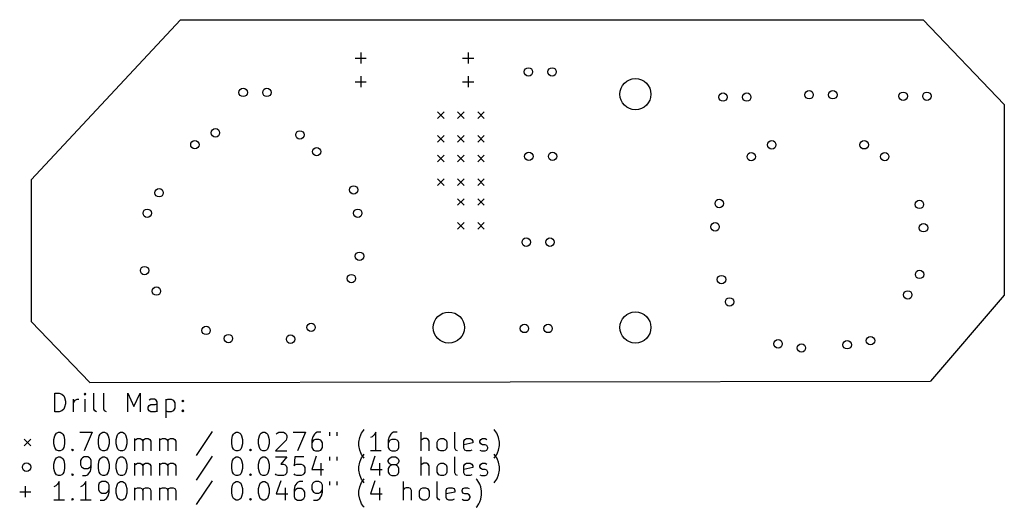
# Model space of a CAD drawing. Extents: x 66 to 172, y -113 to -60.
import ezdxf

# ---------------------------------------------------------------- set-up
doc = ezdxf.new("R2010")
doc.units = 0
doc.layers.add('BLACK', color=7, linetype='CONTINUOUS')

msp = doc.modelspace()

# ---------------------------------------------------------------- linework, layer by layer
at = {"layer": 'BLACK', "linetype": 'CONTINUOUS'}
for p, q in [((67.7164, -77.5208), (83.7184, -60.3504)), ((83.7184, -60.3504), (163.271, -60.3504)), ((163.271, -60.3504), (171.958, -69.4436)), ((103.019, -63.869), (103.019, -65.059)), ((114.525, -63.869), (114.525, -65.059)), ((102.424, -64.464), (103.614, -64.464)), ((113.93, -64.464), (115.12, -64.464)), ((103.019, -66.409), (103.019, -67.599)), ((114.525, -66.409), (114.525, -67.599)), ((102.424, -67.004), (103.614, -67.004)), ((113.93, -67.004), (115.12, -67.004)), ((171.958, -69.4436), (171.958, -89.8652)), ((111.25, -70.23), (111.95, -70.93)), ((111.95, -70.23), (111.25, -70.93)), ((113.4, -70.23), (114.1, -70.93)), ((114.1, -70.23), (113.4, -70.93)), ((115.55, -70.23), (116.25, -70.93)), ((116.25, -70.23), (115.55, -70.93)), ((111.25, -72.77), (111.95, -73.47)), ((111.95, -72.77), (111.25, -73.47)), ((113.4, -72.77), (114.1, -73.47)), ((114.1, -72.77), (113.4, -73.47)), ((115.55, -72.77), (116.25, -73.47)), ((116.25, -72.77), (115.55, -73.47)), ((111.25, -74.88), (111.95, -75.58)), ((111.95, -74.88), (111.25, -75.58)), ((113.4, -74.88), (114.1, -75.58)), ((114.1, -74.88), (113.4, -75.58)), ((115.55, -74.88), (116.25, -75.58)), ((116.25, -74.88), (115.55, -75.58)), ((67.7164, -77.5208), (67.7, -92.7)), ((111.25, -77.42), (111.95, -78.12)), ((111.95, -77.42), (111.25, -78.12)), ((113.4, -77.42), (114.1, -78.12)), ((114.1, -77.42), (113.4, -78.12)), ((115.55, -77.42), (116.25, -78.12)), ((116.25, -77.42), (115.55, -78.12)), ((113.4, -79.55), (114.1, -80.25)), ((114.1, -79.55), (113.4, -80.25)), ((115.55, -79.55), (116.25, -80.25)), ((116.25, -79.55), (115.55, -80.25)), ((113.4, -82.09), (114.1, -82.79)), ((114.1, -82.09), (113.4, -82.79)), ((115.55, -82.09), (116.25, -82.79)), ((116.25, -82.09), (115.55, -82.79)), ((171.958, -89.8652), (164.05, -99.1)), ((67.7, -92.7), (74, -99.25)), ((74, -99.25), (164.05, -99.1)), ((70.2512, -102.38), (70.2512, -100.38)), ((70.2512, -100.38), (70.7274, -100.38)), ((70.7274, -100.38), (71.0131, -100.475)), ((71.0131, -100.475), (71.2036, -100.665)), ((71.2036, -100.665), (71.2988, -100.856)), ((71.2988, -100.856), (71.394, -101.237)), ((71.394, -101.237), (71.394, -101.523)), ((72.2512, -102.38), (72.2512, -101.046)), ((72.2512, -101.427), (72.3464, -101.237)), ((72.3464, -101.237), (72.4417, -101.142)), ((72.4417, -101.142), (72.6321, -101.046)), ((72.6321, -101.046), (72.8226, -101.046)), ((73.4893, -100.38), (73.394, -100.475)), ((73.394, -100.475), (73.4893, -100.57)), ((73.5845, -100.475), (73.4893, -100.38)), ((73.4893, -100.38), (73.4893, -100.57)), ((73.4893, -100.57), (73.5845, -100.475)), ((73.4893, -102.38), (73.4893, -101.046)), ((74.4417, -102.094), (74.4417, -100.38)), ((75.4893, -102.094), (75.4893, -100.38)), ((78.0607, -102.38), (78.0607, -100.38)), ((78.0607, -100.38), (78.7274, -101.808)), ((78.7274, -101.808), (79.394, -100.38)), ((79.394, -100.38), (79.394, -102.38)), ((80.5369, -101.046), (80.3464, -101.142)), ((80.9179, -101.046), (80.5369, -101.046)), ((81.1083, -101.142), (80.9179, -101.046)), ((81.2036, -101.332), (81.1083, -101.142)), ((82.156, -101.046), (82.156, -103.046)), ((82.156, -101.142), (82.3464, -101.046)), ((82.3464, -101.046), (82.7274, -101.046)), ((82.7274, -101.046), (82.9179, -101.142)), ((82.9179, -101.142), (83.0131, -101.237)), ((83.0131, -101.237), (83.1083, -101.427)), ((83.8702, -101.237), (83.9655, -101.142)), ((83.9655, -101.332), (83.8702, -101.237)), ((83.9655, -101.142), (84.0607, -101.237)), ((83.9655, -101.142), (83.9655, -101.332)), ((84.0607, -101.237), (83.9655, -101.332)), ((71.0131, -102.285), (70.7274, -102.38)), ((71.2036, -102.094), (71.0131, -102.285)), ((71.2988, -101.904), (71.2036, -102.094)), ((71.394, -101.523), (71.2988, -101.904)), ((74.5369, -102.285), (74.4417, -102.094)), ((74.7274, -102.38), (74.5369, -102.285)), ((75.5845, -102.285), (75.4893, -102.094)), ((75.775, -102.38), (75.5845, -102.285)), ((80.2512, -101.904), (80.3464, -101.713)), ((80.2512, -102.094), (80.2512, -101.904)), ((80.3464, -102.285), (80.2512, -102.094)), ((80.3464, -101.713), (80.5369, -101.618)), ((80.5369, -102.38), (80.3464, -102.285)), ((80.5369, -101.618), (81.0131, -101.618)), ((81.0131, -101.618), (81.2036, -101.523)), ((81.2036, -102.285), (81.0131, -102.38)), ((81.2036, -102.38), (81.2036, -101.332)), ((82.3464, -102.38), (82.156, -102.285)), ((82.9179, -102.285), (82.7274, -102.38)), ((83.0131, -102.189), (82.9179, -102.285)), ((83.1083, -101.999), (83.0131, -102.189)), ((83.1083, -101.427), (83.1083, -101.999)), ((83.8702, -102.285), (83.9655, -102.189)), ((83.9655, -102.38), (83.8702, -102.285)), ((83.9655, -102.189), (84.0607, -102.285)), ((83.9655, -102.189), (83.9655, -102.38)), ((84.0607, -102.285), (83.9655, -102.38)), ((70.7274, -102.38), (70.2512, -102.38)), ((81.0131, -102.38), (80.5369, -102.38)), ((82.7274, -102.38), (82.3464, -102.38)), ((103.108, -104.675), (103.299, -104.389)), ((103.299, -104.389), (103.394, -104.294)), ((117.394, -104.389), (117.299, -104.294)), ((117.585, -104.675), (117.394, -104.389)), ((66.975, -105.325), (67.675, -106.025)), ((67.675, -105.325), (66.975, -106.025)), ((70.156, -105.342), (70.2512, -104.961)), ((70.156, -105.818), (70.156, -105.342)), ((70.2512, -104.961), (70.3464, -104.77)), ((70.3464, -104.77), (70.4417, -104.675)), ((70.4417, -104.675), (70.6321, -104.58)), ((70.6321, -104.58), (70.8226, -104.58)), ((70.8226, -104.58), (71.0131, -104.675)), ((71.0131, -104.675), (71.1083, -104.77)), ((71.1083, -104.77), (71.2036, -104.961)), ((71.2036, -104.961), (71.2988, -105.342)), ((71.2988, -105.342), (71.2988, -105.818)), ((72.9179, -104.58), (74.2512, -104.58)), ((74.2512, -104.58), (73.394, -106.58)), ((74.9179, -105.342), (75.0131, -104.961)), ((74.9179, -105.818), (74.9179, -105.342)), ((75.0131, -104.961), (75.1083, -104.77)), ((75.1083, -104.77), (75.2036, -104.675)), ((75.2036, -104.675), (75.394, -104.58)), ((75.394, -104.58), (75.5845, -104.58)), ((75.5845, -104.58), (75.775, -104.675)), ((75.775, -104.675), (75.8702, -104.77)), ((75.8702, -104.77), (75.9655, -104.961)), ((75.9655, -104.961), (76.0607, -105.342)), ((76.0607, -105.342), (76.0607, -105.818)), ((76.8226, -105.342), (76.9179, -104.961)), ((76.8226, -105.818), (76.8226, -105.342)), ((76.9179, -104.961), (77.0131, -104.77)), ((77.0131, -104.77), (77.1083, -104.675)), ((77.1083, -104.675), (77.2988, -104.58)), ((77.2988, -104.58), (77.4893, -104.58)), ((77.4893, -104.58), (77.6798, -104.675)), ((77.6798, -104.675), (77.775, -104.77)), ((77.775, -104.77), (77.8702, -104.961)), ((77.8702, -104.961), (77.9655, -105.342)), ((77.9655, -105.342), (77.9655, -105.818)), ((78.8226, -106.58), (78.8226, -105.246)), ((78.8226, -105.437), (78.9179, -105.342)), ((78.9179, -105.342), (79.1083, -105.246)), ((79.1083, -105.246), (79.394, -105.246)), ((79.394, -105.246), (79.5845, -105.342)), ((79.5845, -105.342), (79.6798, -105.532)), ((79.6798, -105.532), (79.775, -105.342)), ((79.775, -105.342), (79.9655, -105.246)), ((79.9655, -105.246), (80.2512, -105.246)), ((80.2512, -105.246), (80.4417, -105.342)), ((80.4417, -105.342), (80.5369, -105.532)), ((81.4893, -106.58), (81.4893, -105.246)), ((81.4893, -105.437), (81.5845, -105.342)), ((81.5845, -105.342), (81.775, -105.246)), ((81.775, -105.246), (82.0607, -105.246)), ((82.0607, -105.246), (82.2512, -105.342)), ((82.2512, -105.342), (82.3464, -105.532)), ((82.3464, -105.532), (82.4417, -105.342)), ((82.4417, -105.342), (82.6321, -105.246)), ((82.6321, -105.246), (82.9179, -105.246)), ((82.9179, -105.246), (83.1083, -105.342)), ((83.1083, -105.342), (83.2036, -105.532)), ((87.1083, -104.485), (85.394, -107.056)), ((89.2036, -105.342), (89.2988, -104.961)), ((89.2036, -105.818), (89.2036, -105.342)), ((89.2988, -104.961), (89.394, -104.77)), ((89.394, -104.77), (89.4893, -104.675)), ((89.4893, -104.675), (89.6798, -104.58)), ((89.6798, -104.58), (89.8702, -104.58)), ((89.8702, -104.58), (90.0607, -104.675)), ((90.0607, -104.675), (90.156, -104.77)), ((90.156, -104.77), (90.2512, -104.961)), ((90.2512, -104.961), (90.3464, -105.342)), ((90.3464, -105.342), (90.3464, -105.818)), ((92.0607, -105.342), (92.156, -104.961)), ((92.0607, -105.818), (92.0607, -105.342)), ((92.156, -104.961), (92.2512, -104.77)), ((92.2512, -104.77), (92.3464, -104.675)), ((92.3464, -104.675), (92.5369, -104.58)), ((92.5369, -104.58), (92.7274, -104.58)), ((92.7274, -104.58), (92.9179, -104.675)), ((92.9179, -104.675), (93.0131, -104.77)), ((93.0131, -104.77), (93.1083, -104.961)), ((93.1083, -104.961), (93.2036, -105.342)), ((93.2036, -105.342), (93.2036, -105.818)), ((95.0131, -105.437), (93.8702, -106.58)), ((93.9655, -104.77), (94.0607, -104.675)), ((94.0607, -104.675), (94.2512, -104.58)), ((94.2512, -104.58), (94.7274, -104.58)), ((94.7274, -104.58), (94.9179, -104.675)), ((94.9179, -104.675), (95.0131, -104.77)), ((95.0131, -104.77), (95.1083, -104.961)), ((95.1083, -105.151), (95.0131, -105.437)), ((95.1083, -104.961), (95.1083, -105.151)), ((95.775, -104.58), (97.1083, -104.58)), ((97.1083, -104.58), (96.2512, -106.58)), ((97.8702, -105.056), (97.775, -105.437)), ((97.775, -105.437), (97.775, -106.199)), ((98.0607, -104.77), (97.8702, -105.056)), ((97.9655, -105.437), (97.8702, -105.532)), ((98.156, -105.342), (97.9655, -105.437)), ((98.156, -104.675), (98.0607, -104.77)), ((98.3464, -104.58), (98.156, -104.675)), ((98.5369, -105.342), (98.156, -105.342)), ((98.7274, -104.58), (98.3464, -104.58)), ((98.7274, -105.437), (98.5369, -105.342)), ((98.8226, -105.532), (98.7274, -105.437)), ((99.6798, -104.58), (99.6798, -104.961)), ((100.442, -104.58), (100.442, -104.961)), ((102.823, -105.627), (102.918, -105.151)), ((102.918, -105.151), (103.013, -104.865)), ((103.013, -104.865), (103.108, -104.675)), ((104.251, -105.056), (104.061, -105.151)), ((104.442, -104.865), (104.251, -105.056)), ((104.632, -104.58), (104.442, -104.865)), ((104.632, -106.58), (104.632, -104.58)), ((106.061, -105.056), (105.965, -105.437)), ((105.965, -105.437), (105.965, -106.199)), ((106.251, -104.77), (106.061, -105.056)), ((106.156, -105.437), (106.061, -105.532)), ((106.346, -105.342), (106.156, -105.437)), ((106.346, -104.675), (106.251, -104.77)), ((106.537, -104.58), (106.346, -104.675)), ((106.727, -105.342), (106.346, -105.342)), ((106.918, -104.58), (106.537, -104.58)), ((106.918, -105.437), (106.727, -105.342)), ((107.013, -105.532), (106.918, -105.437)), ((109.489, -106.58), (109.489, -104.58)), ((109.585, -105.342), (109.489, -105.437)), ((109.775, -105.246), (109.585, -105.342)), ((110.061, -105.246), (109.775, -105.246)), ((110.251, -105.342), (110.061, -105.246)), ((110.346, -105.532), (110.251, -105.342)), ((111.204, -105.627), (111.299, -105.437)), ((111.299, -105.437), (111.394, -105.342)), ((111.394, -105.342), (111.585, -105.246)), ((111.585, -105.246), (111.87, -105.246)), ((111.87, -105.246), (112.061, -105.342)), ((112.061, -105.342), (112.156, -105.437)), ((112.156, -105.437), (112.251, -105.627)), ((113.108, -106.294), (113.108, -104.58)), ((114.061, -105.532), (114.156, -105.342)), ((114.156, -105.342), (114.346, -105.246)), ((114.346, -105.246), (114.727, -105.246)), ((114.727, -105.246), (114.918, -105.342)), ((114.918, -105.342), (115.013, -105.532)), ((115.775, -105.532), (115.87, -105.342)), ((115.87, -105.342), (116.061, -105.246)), ((116.061, -105.246), (116.346, -105.246)), ((116.346, -105.246), (116.537, -105.342)), ((117.68, -104.865), (117.585, -104.675)), ((117.775, -105.151), (117.68, -104.865)), ((117.87, -105.627), (117.775, -105.151)), ((70.2512, -106.199), (70.156, -105.818)), ((70.3464, -106.389), (70.2512, -106.199)), ((70.4417, -106.485), (70.3464, -106.389)), ((70.6321, -106.58), (70.4417, -106.485)), ((71.0131, -106.485), (70.8226, -106.58)), ((71.1083, -106.389), (71.0131, -106.485)), ((71.2036, -106.199), (71.1083, -106.389)), ((71.2988, -105.818), (71.2036, -106.199)), ((72.0607, -106.485), (72.156, -106.389)), ((72.156, -106.58), (72.0607, -106.485)), ((72.156, -106.389), (72.2512, -106.485)), ((72.156, -106.389), (72.156, -106.58)), ((72.2512, -106.485), (72.156, -106.58)), ((75.0131, -106.199), (74.9179, -105.818)), ((75.1083, -106.389), (75.0131, -106.199)), ((75.2036, -106.485), (75.1083, -106.389)), ((75.394, -106.58), (75.2036, -106.485)), ((75.775, -106.485), (75.5845, -106.58)), ((75.8702, -106.389), (75.775, -106.485)), ((75.9655, -106.199), (75.8702, -106.389)), ((76.0607, -105.818), (75.9655, -106.199)), ((76.9179, -106.199), (76.8226, -105.818)), ((77.0131, -106.389), (76.9179, -106.199)), ((77.1083, -106.485), (77.0131, -106.389)), ((77.2988, -106.58), (77.1083, -106.485)), ((77.6798, -106.485), (77.4893, -106.58)), ((77.775, -106.389), (77.6798, -106.485)), ((77.8702, -106.199), (77.775, -106.389)), ((77.9655, -105.818), (77.8702, -106.199)), ((79.6798, -105.532), (79.6798, -106.58)), ((80.5369, -105.532), (80.5369, -106.58)), ((82.3464, -105.532), (82.3464, -106.58)), ((83.2036, -105.532), (83.2036, -106.58)), ((89.2988, -106.199), (89.2036, -105.818)), ((89.394, -106.389), (89.2988, -106.199)), ((89.4893, -106.485), (89.394, -106.389)), ((89.6798, -106.58), (89.4893, -106.485)), ((90.0607, -106.485), (89.8702, -106.58)), ((90.156, -106.389), (90.0607, -106.485)), ((90.2512, -106.199), (90.156, -106.389)), ((90.3464, -105.818), (90.2512, -106.199)), ((91.1083, -106.485), (91.2036, -106.389)), ((91.2036, -106.58), (91.1083, -106.485)), ((91.2036, -106.389), (91.2988, -106.485)), ((91.2036, -106.389), (91.2036, -106.58)), ((91.2988, -106.485), (91.2036, -106.58)), ((92.156, -106.199), (92.0607, -105.818)), ((92.2512, -106.389), (92.156, -106.199)), ((92.3464, -106.485), (92.2512, -106.389)), ((92.5369, -106.58), (92.3464, -106.485)), ((92.9179, -106.485), (92.7274, -106.58)), ((93.0131, -106.389), (92.9179, -106.485)), ((93.1083, -106.199), (93.0131, -106.389)), ((93.2036, -105.818), (93.1083, -106.199)), ((97.8702, -105.532), (97.775, -105.723)), ((97.775, -106.199), (97.8702, -106.389)), ((97.8702, -106.389), (97.9655, -106.485)), ((97.9655, -106.485), (98.156, -106.58)), ((98.5369, -106.58), (98.7274, -106.485)), ((98.7274, -106.485), (98.8226, -106.389)), ((98.9179, -105.723), (98.8226, -105.532)), ((98.8226, -106.389), (98.9179, -106.199)), ((98.9179, -106.199), (98.9179, -105.723)), ((102.823, -106.008), (102.823, -105.627)), ((102.918, -106.485), (102.823, -106.008)), ((103.013, -106.77), (102.918, -106.485)), ((106.061, -105.532), (105.965, -105.723)), ((105.965, -106.199), (106.061, -106.389)), ((106.061, -106.389), (106.156, -106.485)), ((106.156, -106.485), (106.346, -106.58)), ((106.727, -106.58), (106.918, -106.485)), ((106.918, -106.485), (107.013, -106.389)), ((107.108, -105.723), (107.013, -105.532)), ((107.013, -106.389), (107.108, -106.199)), ((107.108, -106.199), (107.108, -105.723)), ((110.346, -106.58), (110.346, -105.532)), ((111.204, -106.199), (111.204, -105.627)), ((111.299, -106.389), (111.204, -106.199)), ((111.394, -106.485), (111.299, -106.389)), ((111.585, -106.58), (111.394, -106.485)), ((112.061, -106.485), (111.87, -106.58)), ((112.156, -106.389), (112.061, -106.485)), ((112.251, -106.199), (112.156, -106.389)), ((112.251, -105.627), (112.251, -106.199)), ((113.204, -106.485), (113.108, -106.294)), ((113.394, -106.58), (113.204, -106.485)), ((114.061, -106.294), (114.061, -105.532)), ((115.013, -105.723), (114.061, -105.913)), ((114.156, -106.485), (114.061, -106.294)), ((114.346, -106.58), (114.156, -106.485)), ((114.918, -106.485), (114.727, -106.58)), ((115.013, -105.532), (115.013, -105.723)), ((115.775, -105.627), (115.775, -105.532)), ((115.87, -105.818), (115.775, -105.627)), ((115.775, -106.485), (115.965, -106.58)), ((116.061, -105.913), (115.87, -105.818)), ((116.346, -105.913), (116.061, -105.913)), ((116.537, -106.008), (116.346, -105.913)), ((116.346, -106.58), (116.537, -106.485)), ((116.632, -106.199), (116.537, -106.008)), ((116.537, -106.485), (116.632, -106.294)), ((116.632, -106.294), (116.632, -106.199)), ((117.68, -106.77), (117.775, -106.485)), ((117.775, -106.485), (117.87, -106.008)), ((117.87, -106.008), (117.87, -105.627)), ((70.2512, -107.601), (70.3464, -107.41)), ((70.3464, -107.41), (70.4417, -107.315)), ((70.4417, -107.315), (70.6321, -107.22)), ((70.8226, -106.58), (70.6321, -106.58)), ((70.6321, -107.22), (70.8226, -107.22)), ((70.8226, -107.22), (71.0131, -107.315)), ((71.0131, -107.315), (71.1083, -107.41)), ((71.1083, -107.41), (71.2036, -107.601)), ((73.1083, -107.41), (73.0131, -107.601)), ((73.2036, -107.315), (73.1083, -107.41)), ((73.394, -107.22), (73.2036, -107.315)), ((73.775, -107.22), (73.394, -107.22)), ((73.9655, -107.315), (73.775, -107.22)), ((74.0607, -107.41), (73.9655, -107.315)), ((74.156, -107.601), (74.0607, -107.41)), ((75.0131, -107.601), (75.1083, -107.41)), ((75.1083, -107.41), (75.2036, -107.315)), ((75.2036, -107.315), (75.394, -107.22)), ((75.5845, -106.58), (75.394, -106.58)), ((75.394, -107.22), (75.5845, -107.22)), ((75.5845, -107.22), (75.775, -107.315)), ((75.775, -107.315), (75.8702, -107.41)), ((75.8702, -107.41), (75.9655, -107.601)), ((76.9179, -107.601), (77.0131, -107.41)), ((77.0131, -107.41), (77.1083, -107.315)), ((77.1083, -107.315), (77.2988, -107.22)), ((77.4893, -106.58), (77.2988, -106.58)), ((77.2988, -107.22), (77.4893, -107.22)), ((77.4893, -107.22), (77.6798, -107.315)), ((77.6798, -107.315), (77.775, -107.41)), ((77.775, -107.41), (77.8702, -107.601)), ((87.1083, -107.125), (85.394, -109.696)), ((89.2988, -107.601), (89.394, -107.41)), ((89.394, -107.41), (89.4893, -107.315)), ((89.4893, -107.315), (89.6798, -107.22)), ((89.8702, -106.58), (89.6798, -106.58)), ((89.6798, -107.22), (89.8702, -107.22)), ((89.8702, -107.22), (90.0607, -107.315)), ((90.0607, -107.315), (90.156, -107.41)), ((90.156, -107.41), (90.2512, -107.601)), ((92.156, -107.601), (92.2512, -107.41)), ((92.2512, -107.41), (92.3464, -107.315)), ((92.3464, -107.315), (92.5369, -107.22)), ((92.7274, -106.58), (92.5369, -106.58)), ((92.5369, -107.22), (92.7274, -107.22)), ((92.7274, -107.22), (92.9179, -107.315)), ((92.9179, -107.315), (93.0131, -107.41)), ((93.0131, -107.41), (93.1083, -107.601)), ((93.8702, -106.58), (95.1083, -106.58)), ((93.8702, -107.22), (95.1083, -107.22)), ((95.1083, -107.22), (94.4417, -107.982)), ((95.9655, -107.22), (95.8702, -108.172)), ((96.9179, -107.22), (95.9655, -107.22)), ((98.2512, -107.125), (97.775, -108.553)), ((98.156, -106.58), (98.5369, -106.58)), ((99.6798, -107.22), (99.6798, -107.601)), ((100.442, -107.22), (100.442, -107.601)), ((102.918, -107.791), (103.013, -107.505)), ((103.108, -106.961), (103.013, -106.77)), ((103.013, -107.505), (103.108, -107.315)), ((103.299, -107.246), (103.108, -106.961)), ((103.108, -107.315), (103.299, -107.029)), ((103.299, -107.029), (103.394, -106.934)), ((103.394, -107.342), (103.299, -107.246)), ((105.204, -106.58), (104.061, -106.58)), ((104.537, -107.125), (104.061, -108.553)), ((105.965, -107.601), (106.061, -107.41)), ((106.061, -107.41), (106.156, -107.315)), ((106.156, -107.315), (106.346, -107.22)), ((106.346, -106.58), (106.727, -106.58)), ((106.346, -107.22), (106.727, -107.22)), ((106.727, -107.22), (106.918, -107.315)), ((106.918, -107.315), (107.013, -107.41)), ((107.013, -107.41), (107.108, -107.601)), ((109.489, -109.22), (109.489, -107.22)), ((111.87, -106.58), (111.585, -106.58)), ((113.108, -108.934), (113.108, -107.22)), ((114.727, -106.58), (114.346, -106.58)), ((115.965, -106.58), (116.346, -106.58)), ((117.394, -107.029), (117.299, -106.934)), ((117.299, -107.342), (117.394, -107.246)), ((117.394, -107.246), (117.585, -106.961)), ((117.585, -107.315), (117.394, -107.029)), ((117.585, -106.961), (117.68, -106.77)), ((117.68, -107.505), (117.585, -107.315)), ((117.775, -107.791), (117.68, -107.505)), ((70.156, -107.982), (70.2512, -107.601)), ((70.156, -108.458), (70.156, -107.982)), ((70.2512, -108.839), (70.156, -108.458)), ((71.2036, -107.601), (71.2988, -107.982)), ((71.2988, -108.458), (71.2036, -108.839)), ((71.2988, -107.982), (71.2988, -108.458)), ((73.0131, -107.601), (73.0131, -108.077)), ((73.0131, -108.077), (73.1083, -108.267)), ((73.1083, -108.267), (73.2036, -108.363)), ((73.2036, -108.363), (73.394, -108.458)), ((73.394, -108.458), (73.775, -108.458)), ((73.775, -108.458), (73.9655, -108.363)), ((73.9655, -108.363), (74.0607, -108.267)), ((74.0607, -108.267), (74.156, -108.077)), ((74.0607, -108.744), (74.156, -108.363)), ((74.156, -108.363), (74.156, -107.601)), ((74.9179, -107.982), (75.0131, -107.601)), ((74.9179, -108.458), (74.9179, -107.982)), ((75.0131, -108.839), (74.9179, -108.458)), ((75.9655, -107.601), (76.0607, -107.982)), ((76.0607, -108.458), (75.9655, -108.839)), ((76.0607, -107.982), (76.0607, -108.458)), ((76.8226, -107.982), (76.9179, -107.601)), ((76.8226, -108.458), (76.8226, -107.982)), ((76.9179, -108.839), (76.8226, -108.458)), ((77.8702, -107.601), (77.9655, -107.982)), ((77.9655, -108.458), (77.8702, -108.839)), ((77.9655, -107.982), (77.9655, -108.458)), ((78.8226, -109.22), (78.8226, -107.886)), ((78.8226, -108.077), (78.9179, -107.982)), ((78.9179, -107.982), (79.1083, -107.886)), ((79.1083, -107.886), (79.394, -107.886)), ((79.394, -107.886), (79.5845, -107.982)), ((79.5845, -107.982), (79.6798, -108.172)), ((79.6798, -108.172), (79.775, -107.982)), ((79.6798, -108.172), (79.6798, -109.22)), ((79.775, -107.982), (79.9655, -107.886)), ((79.9655, -107.886), (80.2512, -107.886)), ((80.2512, -107.886), (80.4417, -107.982)), ((80.4417, -107.982), (80.5369, -108.172)), ((80.5369, -108.172), (80.5369, -109.22)), ((81.4893, -109.22), (81.4893, -107.886)), ((81.4893, -108.077), (81.5845, -107.982)), ((81.5845, -107.982), (81.775, -107.886)), ((81.775, -107.886), (82.0607, -107.886)), ((82.0607, -107.886), (82.2512, -107.982)), ((82.2512, -107.982), (82.3464, -108.172)), ((82.3464, -108.172), (82.4417, -107.982)), ((82.3464, -108.172), (82.3464, -109.22)), ((82.4417, -107.982), (82.6321, -107.886)), ((82.6321, -107.886), (82.9179, -107.886)), ((82.9179, -107.886), (83.1083, -107.982)), ((83.1083, -107.982), (83.2036, -108.172)), ((83.2036, -108.172), (83.2036, -109.22)), ((89.2036, -107.982), (89.2988, -107.601)), ((89.2036, -108.458), (89.2036, -107.982)), ((89.2988, -108.839), (89.2036, -108.458)), ((90.2512, -107.601), (90.3464, -107.982)), ((90.3464, -108.458), (90.2512, -108.839)), ((90.3464, -107.982), (90.3464, -108.458)), ((92.0607, -107.982), (92.156, -107.601)), ((92.0607, -108.458), (92.0607, -107.982)), ((92.156, -108.839), (92.0607, -108.458)), ((93.1083, -107.601), (93.2036, -107.982)), ((93.2036, -108.458), (93.1083, -108.839)), ((93.2036, -107.982), (93.2036, -108.458)), ((94.4417, -107.982), (94.7274, -107.982)), ((94.7274, -107.982), (94.9179, -108.077)), ((94.9179, -108.077), (95.0131, -108.172)), ((95.0131, -108.172), (95.1083, -108.363)), ((95.1083, -108.363), (95.1083, -108.839)), ((95.8702, -108.172), (95.9655, -108.077)), ((95.9655, -108.077), (96.156, -107.982)), ((96.156, -107.982), (96.6321, -107.982)), ((96.6321, -107.982), (96.8226, -108.077)), ((96.8226, -108.077), (96.9179, -108.172)), ((96.9179, -108.172), (97.0131, -108.363)), ((97.0131, -108.363), (97.0131, -108.839)), ((97.775, -108.553), (99.0131, -108.553)), ((98.7274, -107.886), (98.7274, -109.22)), ((102.823, -108.267), (102.918, -107.791)), ((102.823, -108.648), (102.823, -108.267)), ((104.061, -108.553), (105.299, -108.553)), ((105.013, -107.886), (105.013, -109.22)), ((105.965, -107.696), (105.965, -107.601)), ((106.061, -107.886), (105.965, -107.696)), ((106.061, -108.267), (105.965, -108.458)), ((105.965, -108.458), (105.965, -108.839)), ((106.156, -107.982), (106.061, -107.886)), ((106.156, -108.172), (106.061, -108.267)), ((106.346, -108.077), (106.156, -107.982)), ((106.346, -108.077), (106.156, -108.172)), ((106.727, -108.077), (106.346, -108.077)), ((106.918, -107.982), (106.727, -108.077)), ((106.918, -108.172), (106.727, -108.077)), ((107.013, -107.886), (106.918, -107.982)), ((107.013, -108.267), (106.918, -108.172)), ((107.108, -107.696), (107.013, -107.886)), ((107.108, -108.458), (107.013, -108.267)), ((107.108, -107.601), (107.108, -107.696)), ((107.108, -108.839), (107.108, -108.458)), ((109.585, -107.982), (109.489, -108.077)), ((109.775, -107.886), (109.585, -107.982)), ((110.061, -107.886), (109.775, -107.886)), ((110.251, -107.982), (110.061, -107.886)), ((110.346, -108.172), (110.251, -107.982)), ((110.346, -109.22), (110.346, -108.172)), ((111.204, -108.267), (111.299, -108.077)), ((111.204, -108.839), (111.204, -108.267)), ((111.299, -108.077), (111.394, -107.982)), ((111.394, -107.982), (111.585, -107.886)), ((111.585, -107.886), (111.87, -107.886)), ((111.87, -107.886), (112.061, -107.982)), ((112.061, -107.982), (112.156, -108.077)), ((112.156, -108.077), (112.251, -108.267)), ((112.251, -108.267), (112.251, -108.839)), ((114.061, -108.172), (114.156, -107.982)), ((114.061, -108.934), (114.061, -108.172)), ((115.013, -108.363), (114.061, -108.553)), ((114.156, -107.982), (114.346, -107.886)), ((114.346, -107.886), (114.727, -107.886)), ((114.727, -107.886), (114.918, -107.982)), ((114.918, -107.982), (115.013, -108.172)), ((115.013, -108.172), (115.013, -108.363)), ((115.775, -108.172), (115.87, -107.982)), ((115.775, -108.267), (115.775, -108.172)), ((115.87, -108.458), (115.775, -108.267)), ((115.87, -107.982), (116.061, -107.886)), ((116.061, -108.553), (115.87, -108.458)), ((116.061, -107.886), (116.346, -107.886)), ((116.346, -108.553), (116.061, -108.553)), ((116.346, -107.886), (116.537, -107.982)), ((116.537, -108.648), (116.346, -108.553)), ((117.87, -108.267), (117.775, -107.791)), ((117.87, -108.648), (117.87, -108.267)), ((70.3464, -109.029), (70.2512, -108.839)), ((70.4417, -109.125), (70.3464, -109.029)), ((70.6321, -109.22), (70.4417, -109.125)), ((70.8226, -109.22), (70.6321, -109.22)), ((71.0131, -109.125), (70.8226, -109.22)), ((71.1083, -109.029), (71.0131, -109.125)), ((71.2036, -108.839), (71.1083, -109.029)), ((72.0607, -109.125), (72.156, -109.029)), ((72.156, -109.22), (72.0607, -109.125)), ((72.156, -109.029), (72.2512, -109.125)), ((72.156, -109.029), (72.156, -109.22)), ((72.2512, -109.125), (72.156, -109.22)), ((73.2036, -109.22), (73.5845, -109.22)), ((73.5845, -109.22), (73.775, -109.125)), ((73.775, -109.125), (73.8702, -109.029)), ((73.8702, -109.029), (74.0607, -108.744)), ((75.1083, -109.029), (75.0131, -108.839)), ((75.2036, -109.125), (75.1083, -109.029)), ((75.394, -109.22), (75.2036, -109.125)), ((75.5845, -109.22), (75.394, -109.22)), ((75.775, -109.125), (75.5845, -109.22)), ((75.8702, -109.029), (75.775, -109.125)), ((75.9655, -108.839), (75.8702, -109.029)), ((77.0131, -109.029), (76.9179, -108.839)), ((77.1083, -109.125), (77.0131, -109.029)), ((77.2988, -109.22), (77.1083, -109.125)), ((77.4893, -109.22), (77.2988, -109.22)), ((77.6798, -109.125), (77.4893, -109.22)), ((77.775, -109.029), (77.6798, -109.125)), ((77.8702, -108.839), (77.775, -109.029)), ((89.394, -109.029), (89.2988, -108.839)), ((89.4893, -109.125), (89.394, -109.029)), ((89.6798, -109.22), (89.4893, -109.125)), ((89.8702, -109.22), (89.6798, -109.22)), ((90.0607, -109.125), (89.8702, -109.22)), ((90.156, -109.029), (90.0607, -109.125)), ((90.2512, -108.839), (90.156, -109.029)), ((91.1083, -109.125), (91.2036, -109.029)), ((91.2036, -109.22), (91.1083, -109.125)), ((91.2036, -109.029), (91.2988, -109.125)), ((91.2036, -109.029), (91.2036, -109.22)), ((91.2988, -109.125), (91.2036, -109.22)), ((92.2512, -109.029), (92.156, -108.839)), ((92.3464, -109.125), (92.2512, -109.029)), ((92.5369, -109.22), (92.3464, -109.125)), ((92.7274, -109.22), (92.5369, -109.22)), ((92.9179, -109.125), (92.7274, -109.22)), ((93.0131, -109.029), (92.9179, -109.125)), ((93.1083, -108.839), (93.0131, -109.029)), ((93.9655, -109.125), (93.8702, -109.029)), ((94.156, -109.22), (93.9655, -109.125)), ((94.7274, -109.22), (94.156, -109.22)), ((94.9179, -109.125), (94.7274, -109.22)), ((95.0131, -109.029), (94.9179, -109.125)), ((95.1083, -108.839), (95.0131, -109.029)), ((95.9655, -109.125), (95.8702, -109.029)), ((96.156, -109.22), (95.9655, -109.125)), ((96.6321, -109.22), (96.156, -109.22)), ((96.8226, -109.125), (96.6321, -109.22)), ((96.9179, -109.029), (96.8226, -109.125)), ((97.0131, -108.839), (96.9179, -109.029)), ((102.918, -109.125), (102.823, -108.648)), ((103.013, -109.41), (102.918, -109.125)), ((103.108, -109.601), (103.013, -109.41)), ((103.299, -109.886), (103.108, -109.601)), ((103.108, -109.955), (103.299, -109.669)), ((103.299, -109.669), (103.394, -109.574)), ((105.965, -108.839), (106.061, -109.029)), ((106.061, -109.029), (106.156, -109.125)), ((106.156, -109.125), (106.346, -109.22)), ((106.346, -109.22), (106.727, -109.22)), ((106.727, -109.22), (106.918, -109.125)), ((106.918, -109.125), (107.013, -109.029)), ((107.013, -109.029), (107.108, -108.839)), ((111.299, -109.029), (111.204, -108.839)), ((111.394, -109.125), (111.299, -109.029)), ((111.585, -109.22), (111.394, -109.125)), ((111.87, -109.22), (111.585, -109.22)), ((112.061, -109.125), (111.87, -109.22)), ((112.156, -109.029), (112.061, -109.125)), ((112.251, -108.839), (112.156, -109.029)), ((113.204, -109.125), (113.108, -108.934)), ((113.394, -109.22), (113.204, -109.125)), ((114.156, -109.125), (114.061, -108.934)), ((114.346, -109.22), (114.156, -109.125)), ((114.727, -109.22), (114.346, -109.22)), ((114.918, -109.125), (114.727, -109.22)), ((115.489, -109.669), (115.394, -109.574)), ((115.68, -109.955), (115.489, -109.669)), ((115.775, -109.125), (115.965, -109.22)), ((115.965, -109.22), (116.346, -109.22)), ((116.346, -109.22), (116.537, -109.125)), ((116.632, -108.839), (116.537, -108.648)), ((116.537, -109.125), (116.632, -108.934)), ((116.632, -108.934), (116.632, -108.839)), ((117.394, -109.886), (117.585, -109.601)), ((117.585, -109.601), (117.68, -109.41)), ((117.68, -109.41), (117.775, -109.125)), ((117.775, -109.125), (117.87, -108.648)), ((67.08, -110.36), (67.08, -111.55)), ((70.3464, -110.336), (70.156, -110.431)), ((70.5369, -110.145), (70.3464, -110.336)), ((70.7274, -109.86), (70.5369, -110.145)), ((70.7274, -111.86), (70.7274, -109.86)), ((73.2036, -110.336), (73.0131, -110.431)), ((73.394, -110.145), (73.2036, -110.336)), ((73.5845, -109.86), (73.394, -110.145)), ((73.5845, -111.86), (73.5845, -109.86)), ((75.0131, -110.05), (74.9179, -110.241)), ((74.9179, -110.241), (74.9179, -110.717)), ((74.9179, -110.717), (75.0131, -110.907)), ((75.1083, -109.955), (75.0131, -110.05)), ((75.2988, -109.86), (75.1083, -109.955)), ((75.6798, -109.86), (75.2988, -109.86)), ((75.8702, -109.955), (75.6798, -109.86)), ((75.9655, -110.05), (75.8702, -109.955)), ((76.0607, -110.241), (75.9655, -110.05)), ((75.9655, -110.907), (76.0607, -110.717)), ((76.0607, -111.003), (76.0607, -110.241)), ((76.8226, -110.622), (76.9179, -110.241)), ((76.8226, -111.098), (76.8226, -110.622)), ((76.9179, -110.241), (77.0131, -110.05)), ((77.0131, -110.05), (77.1083, -109.955)), ((77.1083, -109.955), (77.2988, -109.86)), ((77.2988, -109.86), (77.4893, -109.86)), ((77.4893, -109.86), (77.6798, -109.955)), ((77.6798, -109.955), (77.775, -110.05)), ((77.775, -110.05), (77.8702, -110.241)), ((77.8702, -110.241), (77.9655, -110.622)), ((77.9655, -110.622), (77.9655, -111.098)), ((78.8226, -111.86), (78.8226, -110.526)), ((78.8226, -110.717), (78.9179, -110.622)), ((78.9179, -110.622), (79.1083, -110.526)), ((79.1083, -110.526), (79.394, -110.526)), ((79.394, -110.526), (79.5845, -110.622)), ((79.5845, -110.622), (79.6798, -110.812)), ((79.6798, -110.812), (79.775, -110.622)), ((79.775, -110.622), (79.9655, -110.526)), ((79.9655, -110.526), (80.2512, -110.526)), ((80.2512, -110.526), (80.4417, -110.622)), ((80.4417, -110.622), (80.5369, -110.812)), ((81.4893, -111.86), (81.4893, -110.526)), ((81.4893, -110.717), (81.5845, -110.622)), ((81.5845, -110.622), (81.775, -110.526)), ((81.775, -110.526), (82.0607, -110.526)), ((82.0607, -110.526), (82.2512, -110.622)), ((82.2512, -110.622), (82.3464, -110.812)), ((82.3464, -110.812), (82.4417, -110.622)), ((82.4417, -110.622), (82.6321, -110.526)), ((82.6321, -110.526), (82.9179, -110.526)), ((82.9179, -110.526), (83.1083, -110.622)), ((83.1083, -110.622), (83.2036, -110.812)), ((87.1083, -109.765), (85.394, -112.336)), ((89.2036, -110.622), (89.2988, -110.241)), ((89.2036, -111.098), (89.2036, -110.622)), ((89.2988, -110.241), (89.394, -110.05)), ((89.394, -110.05), (89.4893, -109.955)), ((89.4893, -109.955), (89.6798, -109.86)), ((89.6798, -109.86), (89.8702, -109.86)), ((89.8702, -109.86), (90.0607, -109.955)), ((90.0607, -109.955), (90.156, -110.05)), ((90.156, -110.05), (90.2512, -110.241)), ((90.2512, -110.241), (90.3464, -110.622)), ((90.3464, -110.622), (90.3464, -111.098)), ((92.0607, -110.622), (92.156, -110.241)), ((92.0607, -111.098), (92.0607, -110.622)), ((92.156, -110.241), (92.2512, -110.05)), ((92.2512, -110.05), (92.3464, -109.955)), ((92.3464, -109.955), (92.5369, -109.86)), ((92.5369, -109.86), (92.7274, -109.86)), ((92.7274, -109.86), (92.9179, -109.955)), ((92.9179, -109.955), (93.0131, -110.05)), ((93.0131, -110.05), (93.1083, -110.241)), ((93.1083, -110.241), (93.2036, -110.622)), ((93.2036, -110.622), (93.2036, -111.098)), ((94.4417, -109.765), (93.9655, -111.193)), ((94.9179, -110.526), (94.9179, -111.86)), ((95.9655, -110.336), (95.8702, -110.717)), ((95.8702, -110.717), (95.8702, -111.479)), ((96.156, -110.05), (95.9655, -110.336)), ((96.0607, -110.717), (95.9655, -110.812)), ((96.2512, -110.622), (96.0607, -110.717)), ((96.2512, -109.955), (96.156, -110.05)), ((96.4417, -109.86), (96.2512, -109.955)), ((96.6321, -110.622), (96.2512, -110.622)), ((96.8226, -109.86), (96.4417, -109.86)), ((96.8226, -110.717), (96.6321, -110.622)), ((96.9179, -110.812), (96.8226, -110.717)), ((97.8702, -110.05), (97.775, -110.241)), ((97.775, -110.241), (97.775, -110.717)), ((97.775, -110.717), (97.8702, -110.907)), ((97.9655, -109.955), (97.8702, -110.05)), ((98.156, -109.86), (97.9655, -109.955)), ((98.5369, -109.86), (98.156, -109.86)), ((98.7274, -109.955), (98.5369, -109.86)), ((98.8226, -110.05), (98.7274, -109.955)), ((98.9179, -110.241), (98.8226, -110.05)), ((98.8226, -110.907), (98.9179, -110.717)), ((98.9179, -111.003), (98.9179, -110.241)), ((99.6798, -109.86), (99.6798, -110.241)), ((100.442, -109.86), (100.442, -110.241)), ((102.823, -110.907), (102.918, -110.431)), ((102.918, -110.431), (103.013, -110.145)), ((103.013, -110.145), (103.108, -109.955)), ((103.394, -109.982), (103.299, -109.886)), ((104.537, -109.765), (104.061, -111.193)), ((105.013, -110.526), (105.013, -111.86)), ((107.585, -111.86), (107.585, -109.86)), ((107.68, -110.622), (107.585, -110.717)), ((107.87, -110.526), (107.68, -110.622)), ((108.156, -110.526), (107.87, -110.526)), ((108.346, -110.622), (108.156, -110.526)), ((108.442, -110.812), (108.346, -110.622)), ((109.299, -110.907), (109.394, -110.717)), ((109.394, -110.717), (109.489, -110.622)), ((109.489, -110.622), (109.68, -110.526)), ((109.68, -110.526), (109.965, -110.526)), ((109.965, -110.526), (110.156, -110.622)), ((110.156, -110.622), (110.251, -110.717)), ((110.251, -110.717), (110.346, -110.907)), ((111.204, -111.574), (111.204, -109.86)), ((112.156, -110.812), (112.251, -110.622)), ((112.251, -110.622), (112.442, -110.526)), ((112.442, -110.526), (112.823, -110.526)), ((112.823, -110.526), (113.013, -110.622)), ((113.013, -110.622), (113.108, -110.812)), ((113.87, -110.812), (113.965, -110.622)), ((113.965, -110.622), (114.156, -110.526)), ((114.156, -110.526), (114.442, -110.526)), ((114.442, -110.526), (114.632, -110.622)), ((115.775, -110.145), (115.68, -109.955)), ((115.87, -110.431), (115.775, -110.145)), ((115.965, -110.907), (115.87, -110.431)), ((117.299, -109.982), (117.394, -109.886)), ((66.485, -110.955), (67.675, -110.955)), ((72.0607, -111.765), (72.156, -111.669)), ((72.156, -111.86), (72.0607, -111.765)), ((72.156, -111.669), (72.2512, -111.765)), ((72.156, -111.669), (72.156, -111.86)), ((72.2512, -111.765), (72.156, -111.86)), ((75.0131, -110.907), (75.1083, -111.003)), ((75.1083, -111.003), (75.2988, -111.098)), ((75.2988, -111.098), (75.6798, -111.098)), ((75.4893, -111.86), (75.6798, -111.765)), ((75.6798, -111.098), (75.8702, -111.003)), ((75.6798, -111.765), (75.775, -111.669)), ((75.775, -111.669), (75.9655, -111.384)), ((75.8702, -111.003), (75.9655, -110.907)), ((75.9655, -111.384), (76.0607, -111.003)), ((76.9179, -111.479), (76.8226, -111.098)), ((77.0131, -111.669), (76.9179, -111.479)), ((77.1083, -111.765), (77.0131, -111.669)), ((77.2988, -111.86), (77.1083, -111.765)), ((77.6798, -111.765), (77.4893, -111.86)), ((77.775, -111.669), (77.6798, -111.765)), ((77.8702, -111.479), (77.775, -111.669)), ((77.9655, -111.098), (77.8702, -111.479)), ((79.6798, -110.812), (79.6798, -111.86)), ((80.5369, -110.812), (80.5369, -111.86)), ((82.3464, -110.812), (82.3464, -111.86)), ((83.2036, -110.812), (83.2036, -111.86)), ((89.2988, -111.479), (89.2036, -111.098)), ((89.394, -111.669), (89.2988, -111.479)), ((89.4893, -111.765), (89.394, -111.669)), ((89.6798, -111.86), (89.4893, -111.765)), ((90.0607, -111.765), (89.8702, -111.86)), ((90.156, -111.669), (90.0607, -111.765)), ((90.2512, -111.479), (90.156, -111.669)), ((90.3464, -111.098), (90.2512, -111.479)), ((91.1083, -111.765), (91.2036, -111.669)), ((91.2036, -111.86), (91.1083, -111.765)), ((91.2036, -111.669), (91.2988, -111.765)), ((91.2036, -111.669), (91.2036, -111.86)), ((91.2988, -111.765), (91.2036, -111.86)), ((92.156, -111.479), (92.0607, -111.098)), ((92.2512, -111.669), (92.156, -111.479)), ((92.3464, -111.765), (92.2512, -111.669)), ((92.5369, -111.86), (92.3464, -111.765)), ((92.9179, -111.765), (92.7274, -111.86)), ((93.0131, -111.669), (92.9179, -111.765)), ((93.1083, -111.479), (93.0131, -111.669)), ((93.2036, -111.098), (93.1083, -111.479)), ((93.9655, -111.193), (95.2036, -111.193)), ((95.9655, -110.812), (95.8702, -111.003)), ((95.8702, -111.479), (95.9655, -111.669)), ((95.9655, -111.669), (96.0607, -111.765)), ((96.0607, -111.765), (96.2512, -111.86)), ((96.6321, -111.86), (96.8226, -111.765)), ((96.8226, -111.765), (96.9179, -111.669)), ((97.0131, -111.003), (96.9179, -110.812)), ((96.9179, -111.669), (97.0131, -111.479)), ((97.0131, -111.479), (97.0131, -111.003)), ((97.8702, -110.907), (97.9655, -111.003)), ((97.9655, -111.003), (98.156, -111.098)), ((98.156, -111.098), (98.5369, -111.098)), ((98.3464, -111.86), (98.5369, -111.765)), ((98.5369, -111.098), (98.7274, -111.003)), ((98.5369, -111.765), (98.6321, -111.669)), ((98.6321, -111.669), (98.8226, -111.384)), ((98.7274, -111.003), (98.8226, -110.907)), ((98.8226, -111.384), (98.9179, -111.003)), ((102.823, -111.288), (102.823, -110.907)), ((102.918, -111.765), (102.823, -111.288)), ((103.013, -112.05), (102.918, -111.765)), ((104.061, -111.193), (105.299, -111.193)), ((108.442, -111.86), (108.442, -110.812)), ((109.299, -111.479), (109.299, -110.907)), ((109.394, -111.669), (109.299, -111.479)), ((109.489, -111.765), (109.394, -111.669)), ((109.68, -111.86), (109.489, -111.765)), ((110.156, -111.765), (109.965, -111.86)), ((110.251, -111.669), (110.156, -111.765)), ((110.346, -111.479), (110.251, -111.669)), ((110.346, -110.907), (110.346, -111.479)), ((111.299, -111.765), (111.204, -111.574)), ((111.489, -111.86), (111.299, -111.765)), ((112.156, -111.574), (112.156, -110.812)), ((113.108, -111.003), (112.156, -111.193)), ((112.251, -111.765), (112.156, -111.574)), ((112.442, -111.86), (112.251, -111.765)), ((113.013, -111.765), (112.823, -111.86)), ((113.108, -110.812), (113.108, -111.003)), ((113.87, -110.907), (113.87, -110.812)), ((113.965, -111.098), (113.87, -110.907)), ((113.87, -111.765), (114.061, -111.86)), ((114.156, -111.193), (113.965, -111.098)), ((114.442, -111.193), (114.156, -111.193)), ((114.632, -111.288), (114.442, -111.193)), ((114.442, -111.86), (114.632, -111.765)), ((114.727, -111.479), (114.632, -111.288)), ((114.632, -111.765), (114.727, -111.574)), ((114.727, -111.574), (114.727, -111.479)), ((115.775, -112.05), (115.87, -111.765)), ((115.87, -111.765), (115.965, -111.288)), ((115.965, -111.288), (115.965, -110.907)), ((71.2988, -111.86), (70.156, -111.86)), ((74.156, -111.86), (73.0131, -111.86)), ((75.1083, -111.86), (75.4893, -111.86)), ((77.4893, -111.86), (77.2988, -111.86)), ((89.8702, -111.86), (89.6798, -111.86)), ((92.7274, -111.86), (92.5369, -111.86)), ((96.2512, -111.86), (96.6321, -111.86)), ((97.9655, -111.86), (98.3464, -111.86)), ((103.108, -112.241), (103.013, -112.05)), ((103.299, -112.526), (103.108, -112.241)), ((103.394, -112.622), (103.299, -112.526)), ((109.965, -111.86), (109.68, -111.86)), ((112.823, -111.86), (112.442, -111.86)), ((114.061, -111.86), (114.442, -111.86)), ((115.394, -112.622), (115.489, -112.526)), ((115.489, -112.526), (115.68, -112.241)), ((115.68, -112.241), (115.775, -112.05))]:
    msp.add_line(p, q, dxfattribs=at)
at = {"layer": 'BLACK'}
for centre, radius in [((120.975, -65.95), 0.45), ((123.515, -65.95), 0.45), ((132.44, -68.34), 1.6688), ((90.425, -68.15), 0.45), ((92.965, -68.15), 0.45), ((141.825, -68.65), 0.45), ((144.365, -68.65), 0.45), ((151.05, -68.402), 0.45), ((153.59, -68.402), 0.45), ((161.126, -68.5544), 0.45), ((163.666, -68.5544), 0.45), ((87.4497, -72.48), 0.45), ((96.5, -72.7), 0.45), ((85.25, -73.75), 0.45), ((147.046, -73.7675), 0.45), ((156.946, -73.7625), 0.45), ((98.2961, -74.4961), 0.45), ((121.025, -75), 0.45), ((123.565, -75), 0.45), ((144.846, -75.0375), 0.45), ((159.146, -75.0325), 0.45), ((81.42, -78.9003), 0.45), ((102.259, -78.5986), 0.45), ((141.42, -80.0542), 0.45), ((162.859, -80.1486), 0.45), ((80.15, -81.1), 0.45), ((102.7, -81.1), 0.45), ((140.979, -82.5556), 0.45), ((163.3, -82.65), 0.45), ((120.75, -84.2), 0.45), ((123.29, -84.2), 0.45), ((102.883, -85.7113), 0.45), ((79.8625, -87.2458), 0.45), ((162.882, -87.6545), 0.45), ((102.014, -88.0981), 0.45), ((141.664, -88.2132), 0.45), ((81.1325, -89.4455), 0.45), ((161.612, -89.8542), 0.45), ((142.533, -90.6), 0.45), ((112.451, -93.36), 1.6688), ((132.44, -93.34), 1.6688), ((86.4519, -93.6639), 0.45), ((97.6997, -93.33), 0.45), ((120.55, -93.45), 0.45), ((123.09, -93.45), 0.45), ((88.8387, -94.5326), 0.45), ((95.5, -94.6), 0.45), ((147.725, -95.1), 0.45), ((155.125, -95.2), 0.45), ((157.626, -94.7589), 0.45), ((150.226, -95.5411), 0.45), ((67.225, -108.315), 0.45)]:
    msp.add_circle(centre, radius, dxfattribs=at)

doc.saveas('drawing.dxf')
